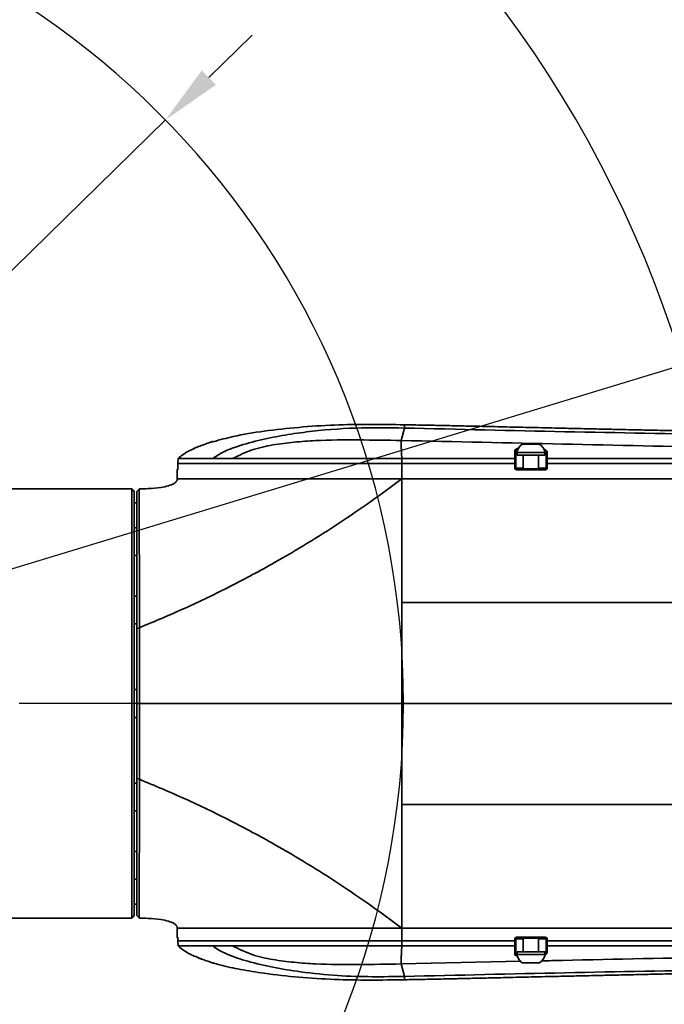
# Model space of a CAD drawing. Header units: millimetres. Extents: x -2031 to 1277, y -458 to 5880.
# Tile 56 of 62: x -392 to -264, y 5079 to 5274. Entities that reach past the tile are written whole.
import ezdxf

# ---------------------------------------------------------------- set-up
doc = ezdxf.new("R2010")
doc.units = ezdxf.units.MM
doc.header["$LTSCALE"] = 5
doc.header["$PDSIZE"] = -1
doc.linetypes.add('ACAD_ISO10W100', pattern=[18, 12, -3, 0, -3])
doc.layers.add('重要标记', color=1, linetype='Continuous', lineweight=25)
doc.dimstyles.new('ISO-25', dxfattribs={"dimtxt": 18, "dimasz": 12, "dimexe": 7, "dimexo": 0.625, "dimtad": 1, "dimtoh": 1, "dimtxsty": 'Standard', "dimcen": 2.5, "dimclrd": 1, "dimclre": 1, "dimclrt": 4, "dimadec": 0, "dimazin": 0, "dimtfac": 1, "dimtmove": 0, "dimatfit": 3, "dimfxl": 1, "dimarcsym": 0})

# ---------------------------------------------------------------- blocks, each defined once
blk = doc.blocks.new('*D51')
at = {"layer": 'Defpoints', "color": 0, "linetype": 'ByBlock', "transparency": 16777216}
for p in [(-572.38, 5350.58), (-1052.28, 5239.67), (-672.9, 5138.96), (-481.09, 5138.96), (-61.63, 5138.96)]:
    blk.add_point(p, dxfattribs=at)
at = {"layer": '重要标记', "color": 1, "linetype": 'ByBlock', "lineweight": -2, "transparency": 16777216}
blk.add_arc((-481.09, 5138.96), 230.46, 2.9837, 167.0163, dxfattribs=at)
at = {"layer": '重要标记', "color": 1, "linetype": 'ByBlock', "transparency": 16777216}
for points in [[(-703.71, 5190.34), (-707.63, 5191.14), (-708.06, 5178.98)], [(-248.94, 5151.01), (-252.94, 5150.9), (-250.63, 5138.96)]]:
    blk.add_solid(points, dxfattribs=at)
at = {"layer": '重要标记', "color": 4, "linetype": 'ByBlock', "transparency": 16777216, "insert": (-410.15, 5368.33), "char_height": 18, "attachment_point": 5, "rotation": 342.8143}
blk.add_mtext('170°', dxfattribs=at)

msp = doc.modelspace()

# ---------------------------------------------------------------- linework, layer by layer
at = {"linetype": 'Continuous', "lineweight": 35}
for p, q in [((-315.628, 5193.503), (-316.274, 5191.042)), ((-289.793, 5190.284), (-292.327, 5190.284)), ((-288.929, 5190.284), (-289.793, 5190.284)), ((-347.652, 5190.15), (-347.655, 5190.15)), ((-289.228, 5188.634), (-293.478, 5188.634)), ((-293.378, 5188.634), (-293.378, 5188.134)), ((-287.778, 5188.634), (-289.228, 5188.634)), ((-287.878, 5188.134), (-287.878, 5188.634)), ((-360.451, 5187.459), (-360.504, 5186.459)), ((-360.451, 5187.458), (-360.504, 5186.459)), ((-360.451, 5187.458), (-360.504, 5186.459)), ((-360.504, 5186.466), (-360.504, 5185.559)), ((-360.504, 5186.459), (-360.504, 5185.559)), ((-360.451, 5187.459), (-360.451, 5187.459)), ((-349.688, 5187.459), (-353.609, 5187.459)), ((-316.172, 5186.459), (-316.176, 5187.459)), ((-316.172, 5183.459), (-316.172, 5186.459)), ((-293.804, 5187.458), (-293.811, 5187.459)), ((-293.804, 5186.459), (-293.804, 5187.458)), ((-293.804, 5185.559), (-293.804, 5186.459)), ((-293.628, 5187.37), (-293.628, 5186.459)), ((-293.628, 5186.459), (-293.628, 5185.559)), ((-293.378, 5188.134), (-291.678, 5188.134)), ((-292.128, 5188.134), (-292.128, 5185.459)), ((-291.678, 5188.134), (-287.878, 5188.134)), ((-289.128, 5185.459), (-289.128, 5188.134)), ((-287.628, 5186.46), (-287.628, 5187.37)), ((-287.628, 5185.559), (-287.628, 5186.459)), ((-287.411, 5187.459), (-287.404, 5187.459)), ((-287.404, 5187.459), (-287.404, 5186.459)), ((-287.404, 5186.459), (-287.404, 5185.559)), ((-360.628, 5185.259), (-360.628, 5183.459)), ((-360.526, 5185.259), (-360.628, 5185.259)), ((-360.526, 5185.259), (-360.522, 5185.298)), ((-360.522, 5185.298), (-360.514, 5185.328)), ((-360.504, 5185.559), (-360.504, 5185.559)), ((-293.804, 5185.559), (-293.628, 5185.559)), ((-293.628, 5185.559), (-292.128, 5185.559)), ((-293.528, 5185.459), (-287.728, 5185.459)), ((-289.128, 5185.559), (-287.628, 5185.559)), ((-287.628, 5185.559), (-287.404, 5185.559)), ((-360.628, 5183.459), (-316.172, 5183.459)), ((-316.172, 5183.459), (-316.172, 5158.959)), ((-369.628, 5181.459), (-402.628, 5181.459)), ((-369.128, 5180.959), (-369.628, 5181.459)), ((-369.628, 5096.459), (-369.628, 5181.459)), ((-369.128, 5180.959), (-369.128, 5096.959)), ((-368.13, 5181.459), (-368.628, 5180.959)), ((-368.628, 5178.709), (-369.128, 5178.709)), ((-368.628, 5173.752), (-369.128, 5173.752)), ((-369.128, 5168.252), (-368.628, 5168.252)), ((-368.628, 5160.209), (-369.128, 5160.209)), ((-316.172, 5158.959), (-316.172, 5138.959)), ((-369.128, 5154.709), (-368.628, 5154.709)), ((-368.129, 5153.969), (-368.628, 5153.792)), ((-368.628, 5141.709), (-369.128, 5141.709)), ((-368.128, 5138.959), (-368.628, 5138.959)), ((-316.172, 5118.959), (-316.172, 5138.959)), ((-369.128, 5136.209), (-368.628, 5136.209)), ((-368.628, 5124.125), (-368.129, 5123.948)), ((-368.628, 5123.209), (-369.128, 5123.209)), ((-316.172, 5094.459), (-316.172, 5118.959)), ((-369.128, 5117.709), (-368.628, 5117.709)), ((-368.628, 5109.666), (-369.128, 5109.666)), ((-369.128, 5104.166), (-368.628, 5104.166)), ((-369.128, 5099.209), (-368.628, 5099.209)), ((-369.628, 5096.459), (-369.128, 5096.959)), ((-368.628, 5096.958), (-368.13, 5096.458)), ((-402.628, 5096.459), (-369.628, 5096.459)), ((-360.628, 5094.459), (-360.628, 5092.659)), ((-360.628, 5094.459), (-316.172, 5094.459)), ((-316.172, 5094.459), (-316.172, 5091.959)), ((-360.628, 5092.659), (-360.526, 5092.659)), ((-360.526, 5092.659), (-360.522, 5092.62)), ((-360.522, 5092.62), (-360.514, 5092.59)), ((-360.504, 5092.359), (-360.504, 5091.909)), ((-360.504, 5092.359), (-360.504, 5091.959)), ((-360.504, 5092.359), (-360.504, 5092.359)), ((-360.504, 5091.959), (-360.451, 5090.959)), ((-360.504, 5091.959), (-360.451, 5090.959)), ((-360.504, 5091.958), (-360.451, 5090.959)), ((-360.451, 5090.959), (-360.451, 5090.959)), ((-349.688, 5090.959), (-353.609, 5090.959)), ((-316.172, 5091.959), (-316.176, 5090.959)), ((-293.811, 5090.959), (-293.804, 5090.959)), ((-293.804, 5091.959), (-293.804, 5092.359)), ((-293.804, 5092.359), (-293.628, 5092.359)), ((-293.804, 5090.959), (-293.804, 5091.959)), ((-293.628, 5092.359), (-293.628, 5091.959)), ((-292.128, 5092.359), (-293.628, 5092.359)), ((-293.628, 5091.957), (-293.628, 5091.047)), ((-287.728, 5092.459), (-293.528, 5092.459)), ((-292.128, 5092.459), (-292.128, 5089.784)), ((-289.128, 5089.784), (-289.128, 5092.459)), ((-287.628, 5092.359), (-289.128, 5092.359)), ((-287.404, 5092.359), (-287.628, 5092.359)), ((-287.628, 5091.959), (-287.628, 5092.359)), ((-287.628, 5091.047), (-287.628, 5091.957)), ((-287.404, 5090.959), (-287.411, 5090.958)), ((-287.404, 5092.359), (-287.404, 5091.959)), ((-287.404, 5091.959), (-287.404, 5090.959)), ((-293.478, 5089.284), (-287.778, 5089.284)), ((-293.378, 5089.784), (-293.378, 5089.284)), ((-287.878, 5089.784), (-293.378, 5089.784)), ((-287.878, 5089.284), (-287.878, 5089.784)), ((-316.274, 5087.375), (-292.645, 5087.903)), ((-315.628, 5084.914), (-316.274, 5087.375)), ((-292.327, 5087.634), (-288.929, 5087.634)), ((-315.628, 5084.26), (-315.628, 5084.271))]:
    msp.add_line(p, q, dxfattribs=at)
for centre, radius, start, end in [((-290.628, 5187.872), 2.95, 125.1663, 165.03898), ((-290.628, 5187.872), 2.95, 14.96102, 54.8337), ((-293.823, 5188.811), 0.195, 1.38899, 89.14288), ((-287.434, 5188.516), 0.195, 85.66495, 177.89836), ((-360.428, 5185.259), 0.2, 112.94922, 180), ((-293.93, 5185.308), 0.429, 353.40215, 20.59314), ((-288.131, 5185.308), 0.43, 353.4212, 20.52841), ((-360.428, 5092.659), 0.2, 180, 246.66618), ((-293.93, 5092.609), 0.429, 339.40686, 6.59785), ((-288.131, 5092.609), 0.43, 339.47159, 6.5788), ((-293.823, 5089.607), 0.195, 270.85712, 358.61101), ((-290.628, 5090.045), 2.95, 194.96102, 234.8337), ((-290.628, 5090.045), 2.95, 305.1663, 345.03898), ((-287.434, 5089.901), 0.195, 182.10164, 274.33505)]:
    msp.add_arc(centre, radius, start, end, dxfattribs=at)
for points, knots in [([(-315.628, 5194.157), (-317.943, 5194.195), (-322.566, 5194.27), (-329.558, 5194.145), (-336.526, 5193.709), (-343.214, 5192.952), (-348.886, 5192.069), (-352.197, 5191.165), (-353.518, 5190.805)], [0, 0, 0, 0, 0.1819627, 0.3635153, 0.5496275, 0.7303919, 0.8925017, 1, 1, 1, 1]), ([(-315.628, 5193.503), (-318.872, 5193.552), (-325.36, 5193.65), (-333.457, 5193.003), (-339.873, 5192.052), (-344.647, 5191.097), (-348.545, 5189.984), (-351.586, 5188.816), (-352.935, 5187.911), (-353.609, 5187.459)], [0, 0, 0, 0, 0.2500679, 0.500075, 0.6251111, 0.7501387, 0.8751256, 0.937621, 1, 1, 1, 1]), ([(-315.628, 5194.158), (-315.628, 5194.162), (-315.628, 5194.171), (-315.628, 5193.726), (-315.628, 5193.503)], [0, 0, 0, 0, 0.50001939, 1, 1, 1, 1]), ([(-315.628, 5194.158), (-314.446, 5194.135), (-312.026, 5194.09), (-308.46, 5194.016), (-304.831, 5193.939), (-301.288, 5193.86), (-298.128, 5193.788), (-295.352, 5193.724), (-292.955, 5193.669), (-290.404, 5193.61), (-287.842, 5193.552), (-284.707, 5193.48), (-281.16, 5193.4), (-277.369, 5193.314), (-273.594, 5193.23), (-270.092, 5193.154), (-266.99, 5193.086), (-264.579, 5193.035), (-261.086, 5192.961), (-256.774, 5192.872), (-253.099, 5192.801), (-251.565, 5192.771)], [0, 0, 0, 0, 0.055388, 0.1132884, 0.1670136, 0.2252877, 0.2792107, 0.3150006, 0.3552964, 0.3914537, 0.4344658, 0.4752807, 0.5382416, 0.6006014, 0.6527994, 0.714996, 0.7646151, 0.7980672, 0.827892, 0.9281629, 1, 1, 1, 1]), ([(-315.628, 5193.503), (-294.482, 5193.005), (-252.155, 5192.008), (-209.816, 5191.97), (-188.628, 5191.951)], [0, 0, 0, 0, 0.4995791, 1, 1, 1, 1]), ([(-353.529, 5190.847), (-353.528, 5190.847), (-353.527, 5190.848), (-353.867, 5190.741), (-354.562, 5190.512), (-355.577, 5190.16), (-356.329, 5189.861), (-356.705, 5189.711)], [0, 0, 0, 0, 0.0152739, 0.2446999, 0.4879024, 0.7438911, 1, 1, 1, 1]), ([(-316.274, 5191.042), (-319.103, 5191.089), (-324.76, 5191.184), (-331.836, 5191.143), (-337.485, 5190.748), (-341.689, 5190.208), (-345.87, 5189.336), (-348.416, 5188.084), (-349.688, 5187.459)], [0, 0, 0, 0, 0.2500905, 0.5001507, 0.6251839, 0.750203, 0.8751402, 1, 1, 1, 1]), ([(-316.274, 5191.042), (-316.28, 5190.873), (-316.29, 5190.554), (-316.291, 5189.911), (-316.27, 5189.14), (-316.239, 5188.401), (-316.192, 5187.698), (-316.176, 5187.459)], [0, 0, 0, 0, 0.2964426, 0.5609142, 0.7606021, 0.9186949, 1, 1, 1, 1]), ([(-316.274, 5191.042), (-305.64, 5190.805), (-284.372, 5190.332), (-260.59, 5189.792), (-247.44, 5189.683), (-244.927, 5189.662)], [0, 0, 0, 0, 0.4471508, 0.8943475, 1, 1, 1, 1]), ([(-356.705, 5189.711), (-356.828, 5189.66), (-357.443, 5189.402), (-358.76, 5188.767), (-359.888, 5188.021), (-360.451, 5187.459), (-360.451, 5187.459)], [0, 0, 0, 0, 0.0911194, 0.4559397, 0.9999908, 1, 1, 1, 1]), ([(-293.82, 5189.005), (-293.816, 5189.043), (-293.8, 5189.19), (-293.599, 5189.395), (-293.183, 5189.506), (-292.989, 5189.558)], [0, 0, 0, 0, 0.1553639, 0.6064024, 1, 1, 1, 1]), ([(-293.811, 5187.459), (-293.811, 5187.459), (-293.812, 5187.6), (-293.815, 5187.897), (-293.818, 5188.474), (-293.819, 5188.785), (-293.82, 5189.005)], [0, 0, 0, 0, 0.00001768, 0.17714581, 0.41543378, 1, 1, 1, 1]), ([(-293.17, 5189.254), (-293.231, 5189.235), (-293.491, 5189.155), (-293.607, 5188.997), (-293.624, 5188.852), (-293.628, 5188.815)], [0, 0, 0, 0, 0.1850646, 0.7913746, 1, 1, 1, 1]), ([(-293.628, 5188.815), (-293.628, 5188.666), (-293.628, 5188.365), (-293.628, 5187.879), (-293.628, 5187.476), (-293.628, 5187.37)], [0, 0, 0, 0, 0.4200921, 0.8471967, 1, 1, 1, 1]), ([(-288.146, 5189.364), (-287.938, 5189.278), (-287.512, 5189.101), (-287.451, 5188.842), (-287.419, 5188.71)], [0, 0, 0, 0, 0.4901008, 1, 1, 1, 1]), ([(-287.628, 5188.523), (-287.638, 5188.658), (-287.649, 5188.817), (-287.864, 5188.928), (-287.896, 5188.944)], [0, 0, 0, 0, 0.8501665, 1, 1, 1, 1]), ([(-287.628, 5187.37), (-287.628, 5187.383), (-287.628, 5187.654), (-287.628, 5188.082), (-287.628, 5188.374), (-287.628, 5188.523)], [0, 0, 0, 0, 0.0251005, 0.5026528, 1, 1, 1, 1]), ([(-287.419, 5188.71), (-287.419, 5188.661), (-287.418, 5188.418), (-287.416, 5188.057), (-287.412, 5187.614), (-287.411, 5187.492), (-287.411, 5187.459)], [0, 0, 0, 0, 0.1577794, 0.7919142, 0.9428367, 1, 1, 1, 1]), ([(-360.504, 5186.459), (-360.303, 5186.459), (-359.94, 5186.459), (-358.741, 5186.459), (-357.249, 5186.459), (-355.346, 5186.459), (-353.065, 5186.459), (-350.426, 5186.459), (-347.458, 5186.459), (-344.192, 5186.459), (-340.662, 5186.459), (-336.906, 5186.459), (-332.962, 5186.459), (-328.873, 5186.459), (-324.681, 5186.459), (-320.429, 5186.459), (-317.591, 5186.459), (-316.172, 5186.459)], [0, 0, 0, 0, 0.0816054, 0.147205, 0.2128046, 0.2784042, 0.3440038, 0.4096034, 0.4752031, 0.5408027, 0.6064023, 0.6720019, 0.7376015, 0.8032011, 0.8688008, 0.9344004, 1, 1, 1, 1]), ([(-353.609, 5187.459), (-354.665, 5187.459), (-356.778, 5187.459), (-358.732, 5187.459), (-359.964, 5187.459), (-360.289, 5187.459), (-360.451, 5187.459)], [0, 0, 0, 0, 0.2879719, 0.5759438, 0.7879719, 1, 1, 1, 1]), ([(-293.811, 5187.459), (-296.188, 5187.459), (-301.016, 5187.459), (-308.469, 5187.459), (-313.553, 5187.459), (-316.176, 5187.459)], [0, 0, 0, 0, 0.3195717, 0.6489633, 1, 1, 1, 1]), ([(-316.172, 5186.459), (-313.548, 5186.459), (-308.463, 5186.459), (-301.01, 5186.459), (-296.182, 5186.459), (-293.804, 5186.459)], [0, 0, 0, 0, 0.3510506, 0.6804451, 1, 1, 1, 1]), ([(-293.804, 5187.458), (-293.783, 5187.456), (-293.74, 5187.452), (-293.687, 5187.435), (-293.648, 5187.412), (-293.631, 5187.389), (-293.628, 5187.375), (-293.628, 5187.37), (-293.628, 5187.37)], [0, 0, 0, 0, 0.21561402, 0.43092769, 0.65420835, 0.89266497, 0.98867213, 1, 1, 1, 1]), ([(-287.628, 5187.37), (-287.628, 5187.37), (-287.628, 5187.382), (-287.619, 5187.403), (-287.584, 5187.429), (-287.535, 5187.447), (-287.475, 5187.459), (-287.432, 5187.459), (-287.411, 5187.459)], [0, 0, 0, 0, 0.0099479, 0.2404918, 0.4405756, 0.6295369, 0.814705, 1, 1, 1, 1]), ([(-287.628, 5186.459), (-287.628, 5186.459), (-287.626, 5186.461), (-287.612, 5186.462), (-287.591, 5186.463), (-287.562, 5186.464), (-287.527, 5186.463), (-287.488, 5186.462), (-287.446, 5186.461), (-287.418, 5186.459), (-287.404, 5186.459)], [0, 0, 0, 0, 0.1251355, 0.2501775, 0.3751534, 0.5000905, 0.6250162, 0.7499581, 0.8749436, 1, 1, 1, 1]), ([(-245.826, 5187.459), (-246.079, 5187.459), (-251.143, 5187.459), (-260.76, 5187.459), (-274.369, 5187.459), (-283.15, 5187.459), (-287.404, 5187.459)], [0, 0, 0, 0, 0.01821267, 0.3641718, 0.69192913, 1, 1, 1, 1]), ([(-287.404, 5186.459), (-283.074, 5186.459), (-274.132, 5186.459), (-260.269, 5186.459), (-250.725, 5186.459), (-245.824, 5186.459)], [0, 0, 0, 0, 0.3135559, 0.6475074, 1, 1, 1, 1]), ([(-360.504, 5185.559), (-360.504, 5185.525), (-360.504, 5185.458), (-360.508, 5185.368), (-360.514, 5185.3), (-360.52, 5185.264), (-360.524, 5185.26), (-360.526, 5185.259)], [0, 0, 0, 0, 0.21344631, 0.42709598, 0.64138433, 0.85657986, 1, 1, 1, 1]), ([(-360.505, 5185.557), (-360.504, 5185.544), (-360.504, 5185.496), (-360.507, 5185.422), (-360.51, 5185.357), (-360.514, 5185.325), (-360.515, 5185.315), (-360.515, 5185.317), (-360.514, 5185.322), (-360.512, 5185.327), (-360.512, 5185.328)], [0, 0, 0, 0, 0.10892218, 0.37383297, 0.6024733, 0.77249317, 0.87026083, 0.93858722, 0.99699856, 1, 1, 1, 1]), ([(-293.504, 5185.259), (-293.538, 5185.262), (-293.606, 5185.269), (-293.696, 5185.321), (-293.764, 5185.398), (-293.799, 5185.482), (-293.803, 5185.537), (-293.804, 5185.559)], [0, 0, 0, 0, 0.21675355, 0.43352901, 0.64953736, 0.86397587, 1, 1, 1, 1]), ([(-293.628, 5185.559), (-293.628, 5185.551), (-293.627, 5185.533), (-293.615, 5185.505), (-293.592, 5185.479), (-293.562, 5185.462), (-293.54, 5185.46), (-293.528, 5185.459)], [0, 0, 0, 0, 0.1322056, 0.3422394, 0.5575101, 0.7775161, 1, 1, 1, 1]), ([(-287.704, 5185.259), (-287.836, 5185.259), (-288.498, 5185.259), (-290.431, 5185.259), (-292.232, 5185.259), (-293.504, 5185.259)], [0, 0, 0, 0, 0.068442, 0.3422102, 1, 1, 1, 1]), ([(-287.728, 5185.459), (-287.721, 5185.459), (-287.702, 5185.46), (-287.674, 5185.472), (-287.649, 5185.495), (-287.632, 5185.525), (-287.63, 5185.547), (-287.628, 5185.559)], [0, 0, 0, 0, 0.1503672, 0.36951, 0.5835692, 0.7930372, 1, 1, 1, 1]), ([(-287.404, 5185.559), (-287.407, 5185.525), (-287.414, 5185.458), (-287.465, 5185.369), (-287.54, 5185.301), (-287.625, 5185.264), (-287.681, 5185.26), (-287.704, 5185.259)], [0, 0, 0, 0, 0.21269959, 0.42536858, 0.63874276, 0.85362879, 1, 1, 1, 1]), ([(-368.13, 5181.459), (-367.549, 5181.468), (-366.117, 5181.49), (-364.179, 5181.667), (-362.462, 5182.014), (-361.467, 5182.37), (-360.941, 5182.745), (-360.723, 5183.003), (-360.635, 5183.248), (-360.63, 5183.395), (-360.628, 5183.459)], [0, 0, 0, 0, 0.2130521, 0.5247262, 0.711068, 0.8550308, 0.9067261, 0.9463376, 0.9768151, 1, 1, 1, 1]), ([(-368.129, 5153.969), (-365.094, 5155.237), (-359.024, 5157.772), (-350.076, 5162.11), (-342.017, 5166.435), (-334.856, 5170.65), (-328.512, 5174.68), (-322.258, 5178.93), (-318.2, 5181.949), (-316.172, 5183.459)], [0, 0, 0, 0, 0.165155, 0.3303104, 0.4954598, 0.6216091, 0.7477646, 0.8739, 1, 1, 1, 1]), ([(-316.172, 5183.459), (-313.132, 5183.459), (-307.253, 5183.459), (-298.626, 5183.459), (-290.242, 5183.459), (-281.791, 5183.459), (-273.067, 5183.459), (-263.397, 5183.459), (-252.765, 5183.459), (-241.306, 5183.459), (-229.883, 5183.459), (-222.33, 5183.459), (-218.628, 5183.459)], [0, 0, 0, 0, 0.09345614, 0.18079012, 0.26609276, 0.35242944, 0.4417939, 0.53510931, 0.64994493, 0.76817835, 0.88637185, 1, 1, 1, 1]), ([(-218.628, 5183.459), (-223.376, 5183.459), (-233.028, 5183.459), (-247.523, 5183.459), (-261.81, 5183.459), (-273.111, 5183.459), (-281.479, 5183.459), (-287.214, 5183.459), (-292.84, 5183.459), (-298.462, 5183.459), (-304.138, 5183.459), (-310.057, 5183.459), (-314.096, 5183.459), (-316.172, 5183.459)], [0, 0, 0, 0, 0.14569961, 0.29617108, 0.44411668, 0.58401587, 0.64384956, 0.70220158, 0.76107253, 0.81764568, 0.87583358, 0.93617796, 1, 1, 1, 1]), ([(-368.628, 5153.793), (-368.628, 5155.751), (-368.628, 5159.65), (-368.628, 5164.939), (-368.628, 5169.643), (-368.628, 5173.648), (-368.628, 5176.863), (-368.628, 5178.821), (-368.628, 5179.929), (-368.628, 5180.515), (-368.628, 5180.841), (-368.628, 5180.943), (-368.628, 5180.956), (-368.628, 5180.959), (-368.628, 5180.959), (-368.628, 5180.959), (-368.628, 5180.959), (-368.628, 5180.959), (-368.628, 5180.959), (-368.628, 5180.959)], [0, 0, 0, 0, 0.125633, 0.2501114, 0.3755341, 0.4999142, 0.6248505, 0.7497468, 0.8118726, 0.874233, 0.9370841, 0.968531, 0.9763954, 0.9842621, 0.9921307, 0.9960653, 0.9988127, 0.9996014, 1, 1, 1, 1]), ([(-368.13, 5181.459), (-368.133, 5181.366), (-368.139, 5181.182), (-368.158, 5179.68), (-368.154, 5177.316), (-368.142, 5174.06), (-368.135, 5170.009), (-368.132, 5165.248), (-368.13, 5159.896), (-368.129, 5155.951), (-368.129, 5153.969)], [0, 0, 0, 0, 0.1256417, 0.2500774, 0.3750096, 0.4999725, 0.6243782, 0.7498294, 0.8743373, 1, 1, 1, 1]), ([(-316.172, 5158.959), (-312.113, 5158.959), (-303.993, 5158.959), (-291.863, 5158.959), (-279.733, 5158.959), (-265.692, 5158.959), (-255.661, 5158.959), (-249.701, 5158.959)], [0, 0, 0, 0, 0.1829777, 0.3659852, 0.5490202, 0.7320336, 1, 1, 1, 1]), ([(-368.628, 5138.959), (-368.628, 5141.492), (-368.628, 5146.559), (-368.628, 5151.381), (-368.628, 5153.793)], [0, 0, 0, 0, 0.4999819, 1, 1, 1, 1]), ([(-368.129, 5153.969), (-368.129, 5151.529), (-368.128, 5146.65), (-368.128, 5141.522), (-368.128, 5138.959)], [0, 0, 0, 0, 0.5000195, 1, 1, 1, 1]), ([(-368.628, 5124.125), (-368.628, 5125.722), (-368.628, 5128.915), (-368.628, 5133.908), (-368.628, 5137.275), (-368.628, 5138.959)], [0, 0, 0, 0, 0.3333737, 0.6666906, 1, 1, 1, 1]), ([(-368.128, 5138.959), (-368.128, 5136.395), (-368.128, 5131.267), (-368.129, 5126.388), (-368.129, 5123.948)], [0, 0, 0, 0, 0.50002128, 1, 1, 1, 1]), ([(-368.128, 5138.959), (-359.549, 5138.959), (-346.596, 5138.959), (-329.269, 5138.959), (-320.538, 5138.959), (-316.172, 5138.959)], [0, 0, 0, 0, 0.495196, 0.7476017, 1, 1, 1, 1]), ([(-250.125, 5138.959), (-250.584, 5138.959), (-256.456, 5138.959), (-267.729, 5138.959), (-283.884, 5138.959), (-299.987, 5138.959), (-310.777, 5138.959), (-316.172, 5138.959)], [0, 0, 0, 0, 0.0207935, 0.2655866, 0.5103897, 0.7552047, 1, 1, 1, 1]), ([(-368.628, 5096.958), (-368.628, 5096.958), (-368.628, 5096.958), (-368.628, 5096.953), (-368.628, 5097.154), (-368.628, 5097.423), (-368.628, 5097.792), (-368.628, 5098.265), (-368.628, 5099.227), (-368.628, 5101.057), (-368.628, 5104.272), (-368.628, 5108.278), (-368.628, 5112.984), (-368.628, 5118.272), (-368.628, 5122.169), (-368.628, 5124.125)], [0, 0, 0, 0, 0.0004108, 0.0427862, 0.0844885, 0.1262794, 0.1677342, 0.2090472, 0.2503148, 0.3752348, 0.5001918, 0.6245948, 0.7500396, 0.8745404, 1, 1, 1, 1]), ([(-368.129, 5123.948), (-368.129, 5121.969), (-368.13, 5118.026), (-368.132, 5112.675), (-368.135, 5107.913), (-368.142, 5103.86), (-368.155, 5100.603), (-368.158, 5098.238), (-368.14, 5096.735), (-368.133, 5096.551), (-368.13, 5096.458)], [0, 0, 0, 0, 0.1254915, 0.250024, 0.3754995, 0.4999304, 0.6249161, 0.7498742, 0.8743336, 1, 1, 1, 1]), ([(-368.129, 5123.948), (-365.094, 5122.68), (-359.024, 5120.145), (-350.076, 5115.808), (-342.017, 5111.482), (-334.856, 5107.267), (-328.512, 5103.237), (-322.258, 5098.987), (-318.2, 5095.968), (-316.172, 5094.459)], [0, 0, 0, 0, 0.1651552, 0.3303108, 0.4954605, 0.6216096, 0.7477649, 0.8739002, 1, 1, 1, 1]), ([(-316.172, 5118.959), (-312.113, 5118.959), (-303.993, 5118.959), (-291.863, 5118.959), (-279.733, 5118.959), (-265.832, 5118.959), (-255.943, 5118.959), (-250.125, 5118.959)], [0, 0, 0, 0, 0.1841468, 0.3683236, 0.5525281, 0.7367109, 1, 1, 1, 1]), ([(-368.13, 5096.458), (-367.549, 5096.449), (-366.117, 5096.427), (-364.179, 5096.25), (-362.462, 5095.903), (-361.467, 5095.547), (-360.941, 5095.172), (-360.723, 5094.914), (-360.635, 5094.669), (-360.63, 5094.522), (-360.628, 5094.459)], [0, 0, 0, 0, 0.2130495, 0.5247351, 0.7110734, 0.8550335, 0.9067279, 0.9463386, 0.9768155, 1, 1, 1, 1]), ([(-316.172, 5094.459), (-312.155, 5094.459), (-304.393, 5094.459), (-292.931, 5094.459), (-281.566, 5094.459), (-269.766, 5094.459), (-257.342, 5094.459), (-244.436, 5094.459), (-231.46, 5094.459), (-222.851, 5094.459), (-218.628, 5094.459)], [0, 0, 0, 0, 0.12354908, 0.23868806, 0.3539955, 0.47465479, 0.60240984, 0.73576758, 0.87041493, 1, 1, 1, 1]), ([(-250.125, 5094.459), (-253.134, 5094.459), (-259.038, 5094.459), (-267.724, 5094.459), (-276.006, 5094.459), (-284.233, 5094.459), (-292.096, 5094.459), (-300.003, 5094.459), (-307.886, 5094.459), (-313.358, 5094.459), (-316.172, 5094.459)], [0, 0, 0, 0, 0.136127, 0.2671314, 0.3936831, 0.5122447, 0.6414813, 0.7519061, 0.8723834, 1, 1, 1, 1]), ([(-360.526, 5092.659), (-360.524, 5092.655), (-360.519, 5092.649), (-360.512, 5092.597), (-360.507, 5092.52), (-360.504, 5092.436), (-360.504, 5092.38), (-360.504, 5092.359)], [0, 0, 0, 0, 0.21589, 0.4315714, 0.6467164, 0.8610052, 1, 1, 1, 1]), ([(-360.512, 5092.59), (-360.513, 5092.592), (-360.514, 5092.597), (-360.515, 5092.601), (-360.515, 5092.602), (-360.514, 5092.593), (-360.511, 5092.568), (-360.508, 5092.518), (-360.505, 5092.44), (-360.504, 5092.372), (-360.504, 5092.336), (-360.504, 5092.332)], [0, 0, 0, 0, 0.0155261, 0.0660549, 0.1264008, 0.2071525, 0.3312056, 0.5102441, 0.7296404, 0.9713466, 1, 1, 1, 1]), ([(-360.504, 5091.959), (-360.303, 5091.959), (-359.94, 5091.959), (-358.741, 5091.959), (-357.249, 5091.959), (-355.346, 5091.959), (-353.065, 5091.959), (-350.426, 5091.959), (-347.458, 5091.959), (-344.192, 5091.959), (-340.662, 5091.959), (-336.906, 5091.959), (-332.962, 5091.959), (-328.873, 5091.959), (-324.681, 5091.959), (-320.429, 5091.959), (-317.591, 5091.959), (-316.172, 5091.959)], [0, 0, 0, 0, 0.0816054, 0.147205, 0.2128046, 0.2784042, 0.3440038, 0.4096034, 0.4752031, 0.5408027, 0.6064023, 0.6720019, 0.7376015, 0.8032011, 0.8688008, 0.9344004, 1, 1, 1, 1]), ([(-353.609, 5090.959), (-354.665, 5090.959), (-356.778, 5090.959), (-358.732, 5090.959), (-359.964, 5090.959), (-360.289, 5090.959), (-360.451, 5090.959)], [0, 0, 0, 0, 0.2879719, 0.5759438, 0.7879719, 1, 1, 1, 1]), ([(-360.451, 5090.959), (-360.451, 5090.959), (-360.357, 5090.864), (-359.865, 5090.409), (-358.651, 5089.571), (-357.432, 5089.03), (-356.705, 5088.706)], [0, 0, 0, 0, 0.0000092, 0.0910977, 0.4570747, 1, 1, 1, 1]), ([(-315.628, 5084.914), (-317.773, 5084.879), (-322.188, 5084.807), (-329.068, 5085.023), (-335.617, 5085.695), (-341.55, 5086.66), (-346.425, 5087.768), (-349.991, 5088.943), (-352.31, 5090.02), (-353.202, 5090.664), (-353.609, 5090.959)], [0, 0, 0, 0, 0.1653208, 0.3404519, 0.5303116, 0.6723985, 0.8037207, 0.9153292, 0.9613555, 1, 1, 1, 1]), ([(-316.274, 5087.375), (-319.103, 5087.328), (-324.76, 5087.233), (-331.836, 5087.274), (-337.485, 5087.67), (-341.689, 5088.209), (-345.87, 5089.081), (-348.416, 5090.333), (-349.688, 5090.959)], [0, 0, 0, 0, 0.2500905, 0.5001507, 0.6251839, 0.750203, 0.8751402, 1, 1, 1, 1]), ([(-316.274, 5087.375), (-316.28, 5087.544), (-316.29, 5087.863), (-316.291, 5088.506), (-316.27, 5089.277), (-316.239, 5090.016), (-316.192, 5090.72), (-316.176, 5090.959)], [0, 0, 0, 0, 0.2964426, 0.5609142, 0.7606021, 0.9186949, 1, 1, 1, 1]), ([(-293.811, 5090.959), (-297.531, 5090.959), (-304.97, 5090.959), (-312.44, 5090.959), (-316.176, 5090.959)], [0, 0, 0, 0, 0.5000082, 1, 1, 1, 1]), ([(-293.804, 5091.959), (-296.182, 5091.959), (-301.01, 5091.959), (-308.463, 5091.959), (-313.548, 5091.959), (-316.172, 5091.959)], [0, 0, 0, 0, 0.3195549, 0.6489494, 1, 1, 1, 1]), ([(-293.82, 5089.412), (-293.82, 5089.562), (-293.819, 5089.863), (-293.816, 5090.375), (-293.813, 5090.784), (-293.811, 5090.921), (-293.811, 5090.959), (-293.811, 5090.959)], [0, 0, 0, 0, 0.4124646, 0.8227922, 0.9534058, 0.9999823, 1, 1, 1, 1]), ([(-293.804, 5092.359), (-293.801, 5092.392), (-293.794, 5092.459), (-293.743, 5092.549), (-293.668, 5092.617), (-293.583, 5092.653), (-293.527, 5092.657), (-293.504, 5092.659)], [0, 0, 0, 0, 0.2126618, 0.4253037, 0.6386722, 0.8535774, 1, 1, 1, 1]), ([(-293.628, 5091.047), (-293.628, 5091.047), (-293.628, 5091.042), (-293.631, 5091.028), (-293.648, 5091.005), (-293.687, 5090.982), (-293.74, 5090.965), (-293.783, 5090.961), (-293.804, 5090.959)], [0, 0, 0, 0, 0.0113279, 0.107335, 0.3457916, 0.5690723, 0.784386, 1, 1, 1, 1]), ([(-293.528, 5092.459), (-293.536, 5092.458), (-293.555, 5092.457), (-293.583, 5092.445), (-293.608, 5092.422), (-293.625, 5092.392), (-293.627, 5092.37), (-293.628, 5092.359)], [0, 0, 0, 0, 0.150428, 0.3695991, 0.5836543, 0.7930881, 1, 1, 1, 1]), ([(-293.628, 5091.047), (-293.628, 5090.941), (-293.628, 5090.545), (-293.628, 5090.056), (-293.628, 5089.754), (-293.628, 5089.602)], [0, 0, 0, 0, 0.1528, 0.5707036, 1, 1, 1, 1]), ([(-293.504, 5092.659), (-293.372, 5092.659), (-292.71, 5092.659), (-290.777, 5092.659), (-288.976, 5092.659), (-287.704, 5092.659)], [0, 0, 0, 0, 0.068442, 0.3422102, 1, 1, 1, 1]), ([(-287.628, 5092.359), (-287.629, 5092.366), (-287.63, 5092.384), (-287.642, 5092.412), (-287.665, 5092.438), (-287.695, 5092.455), (-287.717, 5092.458), (-287.728, 5092.459)], [0, 0, 0, 0, 0.1322655, 0.3423293, 0.5575947, 0.7775654, 1, 1, 1, 1]), ([(-287.704, 5092.659), (-287.67, 5092.655), (-287.602, 5092.649), (-287.512, 5092.596), (-287.444, 5092.519), (-287.409, 5092.435), (-287.405, 5092.38), (-287.404, 5092.359)], [0, 0, 0, 0, 0.21671679, 0.43346445, 0.64946603, 0.86392402, 1, 1, 1, 1]), ([(-287.628, 5091.047), (-287.628, 5091.047), (-287.628, 5091.035), (-287.619, 5091.014), (-287.584, 5090.988), (-287.535, 5090.97), (-287.475, 5090.959), (-287.432, 5090.959), (-287.411, 5090.958)], [0, 0, 0, 0, 0.0099479, 0.2404918, 0.4405756, 0.6295369, 0.814705, 1, 1, 1, 1]), ([(-287.628, 5089.894), (-287.628, 5090.038), (-287.628, 5090.33), (-287.628, 5090.755), (-287.628, 5091.034), (-287.628, 5091.047)], [0, 0, 0, 0, 0.4815154, 0.9748981, 1, 1, 1, 1]), ([(-287.411, 5090.958), (-287.411, 5090.925), (-287.415, 5090.5), (-287.418, 5090.087), (-287.419, 5089.793), (-287.419, 5089.707)], [0, 0, 0, 0, 0.0572283, 0.7265347, 1, 1, 1, 1]), ([(-245.824, 5091.959), (-250.725, 5091.959), (-260.269, 5091.959), (-274.132, 5091.959), (-283.074, 5091.959), (-287.404, 5091.959)], [0, 0, 0, 0, 0.3524926, 0.6864441, 1, 1, 1, 1]), ([(-245.826, 5090.959), (-247.718, 5090.959), (-255.616, 5090.959), (-269.504, 5090.959), (-281.437, 5090.959), (-287.404, 5090.959)], [0, 0, 0, 0, 0.1361239, 0.5680483, 1, 1, 1, 1]), ([(-293.362, 5088.979), (-293.416, 5088.994), (-293.682, 5089.072), (-293.797, 5089.228), (-293.816, 5089.374), (-293.82, 5089.412)], [0, 0, 0, 0, 0.16058571, 0.78493706, 1, 1, 1, 1]), ([(-293.628, 5089.602), (-293.626, 5089.564), (-293.621, 5089.454), (-293.507, 5089.368), (-293.433, 5089.312)], [0, 0, 0, 0, 0.3409145, 1, 1, 1, 1]), ([(-287.878, 5089.483), (-287.853, 5089.496), (-287.645, 5089.604), (-287.636, 5089.758), (-287.628, 5089.894)], [0, 0, 0, 0, 0.1246173, 1, 1, 1, 1]), ([(-287.419, 5089.707), (-287.44, 5089.573), (-287.47, 5089.376), (-287.77, 5089.242), (-287.864, 5089.199)], [0, 0, 0, 0, 0.68622926, 1, 1, 1, 1]), ([(-355.304, 5088.168), (-355.305, 5088.168), (-355.603, 5088.272), (-356.108, 5088.464), (-356.58, 5088.656), (-356.705, 5088.707)], [0, 0, 0, 0, 0.0006046, 0.7364379, 1, 1, 1, 1]), ([(-356.705, 5088.706), (-356.328, 5088.556), (-355.575, 5088.257), (-354.57, 5087.907), (-353.839, 5087.667), (-353.481, 5087.555), (-353.441, 5087.542), (-353.638, 5087.605), (-353.71, 5087.628)], [0, 0, 0, 0, 0.1923339, 0.3845775, 0.5672189, 0.7395143, 0.9052185, 1, 1, 1, 1]), ([(-353.518, 5087.605), (-353.078, 5087.468), (-351.306, 5086.919), (-347.935, 5086.248), (-342.737, 5085.389), (-336.524, 5084.715), (-329.559, 5084.271), (-322.566, 5084.148), (-317.943, 5084.222), (-315.628, 5084.26)], [0, 0, 0, 0, 0.0362296, 0.1457436, 0.2696206, 0.4503818, 0.6364909, 0.8180404, 1, 1, 1, 1]), ([(-288.536, 5087.995), (-287.148, 5088.026), (-275.126, 5088.294), (-260.697, 5088.623), (-247.653, 5088.732), (-245.247, 5088.752)], [0, 0, 0, 0, 0.0961712, 0.8332517, 1, 1, 1, 1]), ([(-315.628, 5084.914), (-294.482, 5085.412), (-252.155, 5086.41), (-209.816, 5086.447), (-188.628, 5086.466)], [0, 0, 0, 0, 0.4995791, 1, 1, 1, 1]), ([(-315.628, 5084.26), (-314.446, 5084.282), (-312.026, 5084.327), (-308.46, 5084.401), (-304.831, 5084.478), (-301.288, 5084.557), (-298.128, 5084.629), (-295.352, 5084.693), (-292.955, 5084.748), (-290.404, 5084.807), (-287.842, 5084.865), (-284.707, 5084.937), (-281.16, 5085.017), (-277.369, 5085.103), (-273.594, 5085.187), (-270.092, 5085.263), (-266.99, 5085.331), (-264.579, 5085.382), (-261.086, 5085.456), (-256.875, 5085.543), (-253.3, 5085.613), (-251.867, 5085.64)], [0, 0, 0, 0, 0.0556502, 0.1138249, 0.1678045, 0.2263545, 0.2805329, 0.3164923, 0.3569789, 0.3933074, 0.4365232, 0.4775314, 0.5407905, 0.6034456, 0.6558907, 0.7183819, 0.768236, 0.8018465, 0.8318125, 0.9325582, 1, 1, 1, 1]), ([(-315.628, 5084.271), (-315.628, 5084.269), (-315.628, 5084.265), (-315.628, 5084.689), (-315.628, 5084.914)], [0, 0, 0, 0, 0.4689209, 1, 1, 1, 1])]:
    msp.add_open_spline(points, degree=3, knots=knots, dxfattribs=at)
for points in [[(-316.176, 5187.459), (-317.73, 5187.459), (-320.839, 5187.459), (-325.492, 5187.459), (-330.061, 5187.459), (-334.492, 5187.459), (-338.73, 5187.459), (-342.713, 5187.459), (-346.425, 5187.459), (-348.6, 5187.459), (-349.688, 5187.459)], [(-293.804, 5186.459), (-293.78, 5186.459), (-293.733, 5186.459), (-293.676, 5186.459), (-293.636, 5186.459), (-293.631, 5186.459), (-293.628, 5186.459)], [(-316.172, 5183.459), (-317.591, 5183.459), (-320.429, 5183.459), (-324.681, 5183.459), (-328.873, 5183.459), (-332.962, 5183.459), (-336.906, 5183.459), (-340.662, 5183.459), (-344.192, 5183.459), (-347.458, 5183.459), (-350.426, 5183.459), (-353.065, 5183.459), (-355.347, 5183.459), (-357.247, 5183.459), (-358.748, 5183.459), (-359.823, 5183.459), (-360.502, 5183.459), (-360.586, 5183.459), (-360.628, 5183.459)], [(-360.628, 5094.459), (-360.586, 5094.459), (-360.502, 5094.459), (-359.823, 5094.459), (-358.748, 5094.459), (-357.247, 5094.459), (-355.347, 5094.459), (-353.065, 5094.459), (-350.426, 5094.459), (-347.458, 5094.459), (-344.192, 5094.459), (-340.662, 5094.459), (-336.906, 5094.459), (-332.962, 5094.459), (-328.873, 5094.459), (-324.681, 5094.459), (-320.429, 5094.459), (-317.591, 5094.459), (-316.172, 5094.459)], [(-316.176, 5090.959), (-317.73, 5090.959), (-320.839, 5090.959), (-325.492, 5090.959), (-330.061, 5090.959), (-334.492, 5090.959), (-338.73, 5090.959), (-342.713, 5090.959), (-346.425, 5090.959), (-348.6, 5090.959), (-349.688, 5090.959)], [(-293.804, 5091.959), (-293.78, 5091.959), (-293.733, 5091.959), (-293.676, 5091.959), (-293.636, 5091.959), (-293.631, 5091.959), (-293.628, 5091.959)], [(-287.628, 5091.959), (-287.628, 5091.959), (-287.626, 5091.959), (-287.612, 5091.959), (-287.591, 5091.959), (-287.562, 5091.959), (-287.527, 5091.959), (-287.488, 5091.959), (-287.446, 5091.959), (-287.418, 5091.959), (-287.404, 5091.959)]]:
    msp.add_open_spline(points, degree=3, dxfattribs=at)
at = {"layer": '重要标记', "color": 1, "linetype": 'ByBlock'}
for p, q in [((-481.093, 5138.959), (73.772, 5307.852)), ((-354.382, 5262.902), (-345.804, 5271.293)), ((-362.961, 5254.51), (-599.226, 5023.407))]:
    msp.add_line(p, q, dxfattribs=at)
at = {"layer": '重要标记', "color": 4, "linetype": 'ACAD_ISO10W100'}
msp.add_line((-61.63, 5138.959), (-672.898, 5138.959), dxfattribs=at)
at = {"layer": '重要标记', "color": 4, "linetype": 'ByBlock'}
msp.add_arc((-481.093, 5138.959), 165.25, 190, 170, dxfattribs=at)
at = {"layer": '重要标记', "color": 1, "linetype": 'ByBlock'}
msp.add_arc((-481.093, 5138.959), 231.277, 192.97317, 357.02683, dxfattribs=at)
msp.add_solid([(-355.781, 5264.331), (-352.984, 5261.472), (-362.961, 5254.51)], dxfattribs=at)

# ---------------------------------------------------------------- dimensions: what is measured, and where the dimension line sits
dim = msp.add_angular_dim_2l(base=(-572.376, 5350.575), line1=((-61.63, 5138.959), (-672.898, 5138.959)), line2=((-481.093, 5138.959), (-1052.282, 5239.675)), dimstyle='ISO-25', dxfattribs=at)
dim.commit()
dim.dimension.update_dxf_attribs({"geometry": '*D51', "text_midpoint": (-412.998, 5359.134), "dimtype": 162})

doc.saveas('drawing.dxf')
